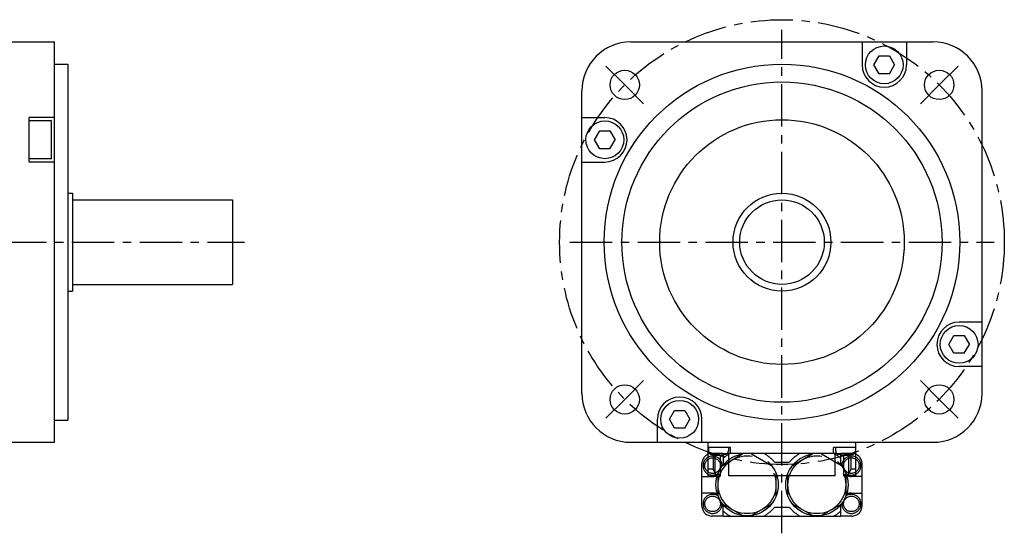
# Model space of a CAD drawing. Header units: millimetres. Extents: x 75 to 614, y 309 to 433.
# Tile 3 of 3: x 393 to 614, y 311 to 426. Entities that reach past the tile are written whole.
import ezdxf

# ---------------------------------------------------------------- set-up
doc = ezdxf.new("R2010")
doc.units = ezdxf.units.MM
doc.linetypes.add('CENTER', pattern=[50.8, 31.75, -6.35, 6.35, -6.35])
doc.linetypes.add('PHANTOM', pattern=[63.5, 31.75, -6.35, 6.35, -6.35, 6.35, -6.35])
doc.layers.add('CTR', color=2, linetype='CENTER')
doc.layers.add('PHANTOM', color=3, linetype='PHANTOM')

msp = doc.modelspace()

# ---------------------------------------------------------------- linework, layer by layer
for p, q in [((241.5, 421.12), (400.6, 421.12)), ((400.6, 331.12), (400.6, 421.12)), ((530.18, 421.12), (598.18, 421.12)), ((582.18, 421.12), (582.18, 415.96)), ((592.18, 421.12), (592.18, 415.96)), ((584.87, 415.96), (586.02, 417.96)), ((586.02, 417.96), (588.33, 417.96)), ((588.33, 417.96), (589.49, 415.96)), ((400.6, 416.12), (403.6, 416.12)), ((403.6, 416.12), (403.6, 336.12)), ((586.02, 413.96), (584.87, 415.96)), ((588.33, 413.96), (589.49, 415.96)), ((588.33, 413.96), (586.02, 413.96)), ((519.18, 342.12), (519.18, 410.12)), ((609.18, 342.12), (609.18, 410.12)), ((400.6, 404.12), (394.9, 404.12)), ((394.9, 394.12), (394.9, 404.12)), ((399.9, 403.37), (394.9, 403.37)), ((399.9, 394.87), (399.9, 403.37)), ((519.18, 404.12), (524.34, 404.12)), ((522.03, 399.12), (523.19, 401.12)), ((523.19, 401.12), (525.5, 401.12)), ((525.5, 401.12), (526.65, 399.12)), ((523.19, 397.12), (522.03, 399.12)), ((525.5, 397.12), (526.65, 399.12)), ((525.5, 397.12), (523.19, 397.12)), ((399.9, 394.87), (394.9, 394.87)), ((400.6, 394.12), (394.9, 394.12)), ((519.18, 394.12), (524.34, 394.12)), ((403.6, 387.12), (404.6, 387.12)), ((404.6, 387.12), (404.6, 365.12)), ((404.6, 385.62), (440.6, 385.62)), ((440.6, 385.62), (440.6, 366.62)), ((404.6, 366.62), (440.6, 366.62)), ((403.6, 365.12), (404.6, 365.12)), ((609.18, 358.12), (604.02, 358.12)), ((601.71, 353.12), (602.86, 355.12)), ((602.86, 355.12), (605.17, 355.12)), ((605.17, 355.12), (606.33, 353.12)), ((602.86, 351.12), (601.71, 353.12)), ((605.17, 351.12), (606.33, 353.12)), ((605.17, 351.12), (602.86, 351.12)), ((609.18, 348.12), (604.02, 348.12)), ((538.87, 336.28), (540.02, 338.28)), ((540.02, 338.28), (542.33, 338.28)), ((542.33, 338.28), (543.49, 336.28)), ((400.6, 336.12), (403.6, 336.12)), ((536.18, 331.12), (536.18, 336.28)), ((540.02, 334.28), (538.87, 336.28)), ((542.33, 334.28), (543.49, 336.28)), ((546.18, 331.12), (546.18, 336.28)), ((542.33, 334.28), (540.02, 334.28)), ((224.3, 331.12), (400.6, 331.12)), ((530.18, 331.12), (598.18, 331.12)), ((547.58, 323.47), (547.58, 331.12)), ((580.78, 323.47), (580.78, 331.12)), ((552.63, 329.92), (547.58, 329.92)), ((547.58, 328.62), (547.92, 328.62)), ((547.63, 329.92), (547.63, 329.23)), ((548.58, 328.36), (548.61, 328.36)), ((548.67, 328.35), (548.67, 325.08)), ((549.18, 323.87), (549.18, 328.27)), ((549.6, 328.36), (550.16, 328.36)), ((549.6, 328.27), (549.6, 328.36)), ((550.16, 328.36), (550.16, 328.27)), ((550.28, 328.24), (550.28, 323.47)), ((551.15, 328.36), (551.18, 328.36)), ((576.52, 328.62), (551.84, 328.62)), ((552.13, 329.92), (552.13, 329.23)), ((552.23, 323.57), (552.23, 328.62)), ((552.63, 328.62), (552.63, 329.92)), ((580.78, 329.92), (575.73, 329.92)), ((575.73, 328.62), (575.73, 329.92)), ((576.13, 323.57), (576.13, 328.62)), ((576.23, 329.92), (576.23, 329.23)), ((577.18, 328.36), (577.21, 328.36)), ((578.08, 323.47), (578.08, 328.24)), ((578.2, 328.36), (578.76, 328.36)), ((578.2, 328.27), (578.2, 328.36)), ((578.76, 328.36), (578.76, 328.27)), ((579.18, 323.87), (579.18, 328.27)), ((579.69, 328.35), (579.69, 325.08)), ((579.75, 328.36), (579.78, 328.36)), ((580.78, 328.62), (580.44, 328.62)), ((580.73, 329.92), (580.73, 329.23)), ((548.67, 325.08), (547.58, 325.08)), ((547.58, 323.47), (550.28, 323.47)), ((548.67, 325.08), (549.18, 324.13)), ((550.28, 323.87), (549.18, 323.87)), ((576.13, 323.57), (552.23, 323.57)), ((578.08, 323.87), (579.18, 323.87)), ((580.78, 323.47), (578.08, 323.47)), ((579.69, 325.08), (579.18, 324.13)), ((580.78, 325.08), (579.69, 325.08))]:
    msp.add_line(p, q)
for centre, radius in [((587.18, 415.96), 4.25), ((564.18, 376.12), 40), ((528.82, 411.47), 3.3), ((599.53, 411.47), 3.3), ((564.18, 376.12), 36), ((524.34, 399.12), 4.25), ((564.18, 376.12), 27.5), ((564.18, 376.12), 11), ((564.18, 376.12), 9.5), ((604.02, 353.12), 4.25), ((528.82, 340.76), 3.3), ((599.53, 340.76), 3.3), ((541.18, 336.28), 4.25)]:
    msp.add_circle(centre, radius)
for centre, radius, start, end in [((530.18, 410.12), 11, 90, 180), ((598.18, 410.12), 11, 0, 90), ((587.18, 415.96), 5, 180, 0), ((524.34, 399.12), 5, 270, 90), ((604.02, 353.12), 5, 90, 270), ((530.18, 342.12), 11, 180, 270), ((541.18, 336.28), 5, 0, 180), ((598.18, 342.12), 11, 270, 0), ((548.43, 329.23), 0.8, 180, 253.8086), ((549.88, 334.22), 6, 253.8086, 286.1914), ((549.88, 334.22), 5.99, 257.7714, 263.1989), ((549.88, 334.22), 5.99, 276.8011, 282.2286), ((551.33, 329.23), 0.8, 286.1914, 0), ((577.03, 329.23), 0.8, 180, 253.8086), ((578.48, 334.22), 6, 253.8086, 286.1914), ((578.48, 334.22), 5.99, 257.7714, 263.1989), ((578.48, 334.22), 5.99, 276.8011, 282.2286), ((579.93, 329.23), 0.8, 286.1914, 0)]:
    msp.add_arc(centre, radius, start, end)
for points, knots in [([(549.17, 328.27), (549.17, 328.27), (549.18, 328.27), (549.19, 328.27), (549.2, 328.27), (549.2, 328.27), (549.2, 328.27), (549.2, 328.26), (549.21, 328.26), (549.21, 328.26), (549.22, 328.26), (549.23, 328.26), (549.24, 328.26), (549.25, 328.26), (549.26, 328.26), (549.26, 328.26), (549.26, 328.26), (549.27, 328.26), (549.27, 328.26), (549.28, 328.26), (549.28, 328.26), (549.29, 328.26), (549.29, 328.26), (549.29, 328.26), (549.3, 328.26), (549.3, 328.26), (549.3, 328.26), (549.31, 328.26), (549.32, 328.26), (549.33, 328.26), (549.33, 328.26), (549.34, 328.26), (549.35, 328.26), (549.35, 328.26), (549.35, 328.25), (549.36, 328.25), (549.36, 328.25), (549.37, 328.25), (549.37, 328.25), (549.38, 328.25), (549.38, 328.25), (549.39, 328.25), (549.39, 328.25), (549.39, 328.25), (549.4, 328.25), (549.41, 328.25), (549.42, 328.25), (549.44, 328.25), (549.44, 328.25)], [0, 0, 0, 0, 0.0625, 0.09375, 0.125, 0.140625, 0.15625, 0.164062, 0.171875, 0.1875, 0.21875, 0.25, 0.28125, 0.3125, 0.328125, 0.335938, 0.34375, 0.359375, 0.375, 0.40625, 0.4375, 0.46875, 0.484375, 0.492188, 0.5, 0.507812, 0.515625, 0.53125, 0.5625, 0.59375, 0.625, 0.640625, 0.65625, 0.664062, 0.671875, 0.6875, 0.71875, 0.75, 0.78125, 0.8125, 0.828125, 0.835938, 0.84375, 0.859375, 0.875, 0.90625, 0.9375, 1, 1, 1, 1]), ([(549.44, 328.25), (549.44, 328.25), (549.45, 328.25), (549.46, 328.25), (549.46, 328.25), (549.46, 328.25), (549.47, 328.25), (549.47, 328.25), (549.48, 328.25), (549.48, 328.25), (549.49, 328.25), (549.49, 328.25), (549.5, 328.26), (549.5, 328.26), (549.5, 328.26), (549.51, 328.26), (549.51, 328.26), (549.51, 328.26), (549.51, 328.26), (549.52, 328.26), (549.52, 328.26), (549.53, 328.26), (549.53, 328.26), (549.54, 328.26), (549.54, 328.26), (549.55, 328.26), (549.55, 328.26), (549.55, 328.26), (549.56, 328.26), (549.56, 328.26), (549.56, 328.26), (549.57, 328.26), (549.57, 328.26), (549.57, 328.26), (549.58, 328.26), (549.59, 328.27), (549.6, 328.27), (549.6, 328.27)], [0, 0, 0, 0, 0.0625, 0.125, 0.15625, 0.171875, 0.1875, 0.21875, 0.25, 0.28125, 0.3125, 0.328125, 0.34375, 0.375, 0.40625, 0.4375, 0.46875, 0.484375, 0.5, 0.515625, 0.53125, 0.5625, 0.59375, 0.625, 0.65625, 0.671875, 0.6875, 0.71875, 0.75, 0.78125, 0.8125, 0.828125, 0.84375, 0.859375, 0.875, 0.9375, 1, 1, 1, 1]), ([(550.16, 328.27), (550.16, 328.27), (550.17, 328.27), (550.17, 328.27), (550.18, 328.27), (550.18, 328.26), (550.18, 328.26), (550.19, 328.26), (550.2, 328.26), (550.2, 328.26), (550.21, 328.26), (550.21, 328.26), (550.21, 328.26), (550.22, 328.26), (550.22, 328.26), (550.22, 328.26), (550.23, 328.26), (550.23, 328.26), (550.23, 328.26), (550.23, 328.26), (550.24, 328.26), (550.24, 328.26), (550.25, 328.26), (550.26, 328.26), (550.26, 328.26), (550.26, 328.25), (550.27, 328.25), (550.27, 328.25), (550.27, 328.25), (550.28, 328.25), (550.28, 328.25), (550.28, 328.25), (550.29, 328.25), (550.29, 328.25), (550.29, 328.25), (550.3, 328.25), (550.31, 328.25), (550.32, 328.25)], [0, 0, 0, 0, 0.0625, 0.125, 0.15625, 0.171875, 0.1875, 0.21875, 0.25, 0.28125, 0.3125, 0.328125, 0.34375, 0.375, 0.40625, 0.4375, 0.46875, 0.484375, 0.5, 0.515625, 0.53125, 0.5625, 0.59375, 0.625, 0.65625, 0.671875, 0.6875, 0.71875, 0.75, 0.78125, 0.8125, 0.828125, 0.84375, 0.859375, 0.875, 0.9375, 1, 1, 1, 1]), ([(550.32, 328.25), (550.32, 328.25), (550.33, 328.25), (550.34, 328.25), (550.34, 328.25), (550.35, 328.25), (550.35, 328.25), (550.35, 328.25), (550.35, 328.25), (550.36, 328.25), (550.37, 328.25), (550.38, 328.25), (550.39, 328.25), (550.4, 328.25), (550.4, 328.25), (550.41, 328.25), (550.41, 328.26), (550.41, 328.26), (550.42, 328.26), (550.42, 328.26), (550.43, 328.26), (550.43, 328.26), (550.44, 328.26), (550.44, 328.26), (550.44, 328.26), (550.45, 328.26), (550.45, 328.26), (550.45, 328.26), (550.46, 328.26), (550.47, 328.26), (550.48, 328.26), (550.49, 328.26), (550.49, 328.26), (550.5, 328.26), (550.5, 328.26), (550.5, 328.26), (550.51, 328.26), (550.51, 328.26), (550.52, 328.26), (550.53, 328.26), (550.53, 328.26), (550.53, 328.26), (550.54, 328.26), (550.54, 328.26), (550.55, 328.26), (550.56, 328.27), (550.57, 328.27), (550.58, 328.27), (550.59, 328.27)], [0, 0, 0, 0, 0.0625, 0.09375, 0.125, 0.140625, 0.15625, 0.164062, 0.171875, 0.1875, 0.21875, 0.25, 0.28125, 0.3125, 0.328125, 0.335938, 0.34375, 0.359375, 0.375, 0.40625, 0.4375, 0.46875, 0.484375, 0.492188, 0.5, 0.507812, 0.515625, 0.53125, 0.5625, 0.59375, 0.625, 0.640625, 0.65625, 0.664062, 0.671875, 0.6875, 0.71875, 0.75, 0.78125, 0.8125, 0.828125, 0.835938, 0.84375, 0.859375, 0.875, 0.90625, 0.9375, 1, 1, 1, 1]), ([(577.77, 328.27), (577.77, 328.27), (577.78, 328.27), (577.79, 328.27), (577.8, 328.27), (577.8, 328.27), (577.8, 328.27), (577.8, 328.26), (577.81, 328.26), (577.81, 328.26), (577.82, 328.26), (577.83, 328.26), (577.84, 328.26), (577.85, 328.26), (577.86, 328.26), (577.86, 328.26), (577.86, 328.26), (577.87, 328.26), (577.87, 328.26), (577.88, 328.26), (577.88, 328.26), (577.89, 328.26), (577.89, 328.26), (577.89, 328.26), (577.9, 328.26), (577.9, 328.26), (577.9, 328.26), (577.91, 328.26), (577.92, 328.26), (577.93, 328.26), (577.93, 328.26), (577.94, 328.26), (577.95, 328.26), (577.95, 328.26), (577.95, 328.25), (577.96, 328.25), (577.96, 328.25), (577.97, 328.25), (577.97, 328.25), (577.98, 328.25), (577.98, 328.25), (577.99, 328.25), (577.99, 328.25), (577.99, 328.25), (578, 328.25), (578.01, 328.25), (578.02, 328.25), (578.04, 328.25), (578.04, 328.25)], [0, 0, 0, 0, 0.0625, 0.09375, 0.125, 0.140625, 0.15625, 0.164062, 0.171875, 0.1875, 0.21875, 0.25, 0.28125, 0.3125, 0.328125, 0.335938, 0.34375, 0.359375, 0.375, 0.40625, 0.4375, 0.46875, 0.484375, 0.492188, 0.5, 0.507812, 0.515625, 0.53125, 0.5625, 0.59375, 0.625, 0.640625, 0.65625, 0.664062, 0.671875, 0.6875, 0.71875, 0.75, 0.78125, 0.8125, 0.828125, 0.835938, 0.84375, 0.859375, 0.875, 0.90625, 0.9375, 1, 1, 1, 1]), ([(578.04, 328.25), (578.04, 328.25), (578.05, 328.25), (578.06, 328.25), (578.06, 328.25), (578.06, 328.25), (578.07, 328.25), (578.07, 328.25), (578.08, 328.25), (578.08, 328.25), (578.09, 328.25), (578.09, 328.25), (578.1, 328.26), (578.1, 328.26), (578.1, 328.26), (578.11, 328.26), (578.11, 328.26), (578.11, 328.26), (578.11, 328.26), (578.12, 328.26), (578.12, 328.26), (578.13, 328.26), (578.13, 328.26), (578.14, 328.26), (578.14, 328.26), (578.15, 328.26), (578.15, 328.26), (578.15, 328.26), (578.16, 328.26), (578.16, 328.26), (578.16, 328.26), (578.17, 328.26), (578.17, 328.26), (578.17, 328.26), (578.18, 328.26), (578.19, 328.27), (578.2, 328.27), (578.2, 328.27)], [0, 0, 0, 0, 0.0625, 0.125, 0.15625, 0.171875, 0.1875, 0.21875, 0.25, 0.28125, 0.3125, 0.328125, 0.34375, 0.375, 0.40625, 0.4375, 0.46875, 0.484375, 0.5, 0.515625, 0.53125, 0.5625, 0.59375, 0.625, 0.65625, 0.671875, 0.6875, 0.71875, 0.75, 0.78125, 0.8125, 0.828125, 0.84375, 0.859375, 0.875, 0.9375, 1, 1, 1, 1]), ([(578.76, 328.27), (578.76, 328.27), (578.77, 328.27), (578.77, 328.27), (578.78, 328.27), (578.78, 328.26), (578.78, 328.26), (578.79, 328.26), (578.8, 328.26), (578.8, 328.26), (578.81, 328.26), (578.81, 328.26), (578.81, 328.26), (578.82, 328.26), (578.82, 328.26), (578.82, 328.26), (578.83, 328.26), (578.83, 328.26), (578.83, 328.26), (578.83, 328.26), (578.84, 328.26), (578.84, 328.26), (578.85, 328.26), (578.86, 328.26), (578.86, 328.26), (578.86, 328.25), (578.87, 328.25), (578.87, 328.25), (578.87, 328.25), (578.88, 328.25), (578.88, 328.25), (578.88, 328.25), (578.89, 328.25), (578.89, 328.25), (578.89, 328.25), (578.9, 328.25), (578.91, 328.25), (578.92, 328.25)], [0, 0, 0, 0, 0.0625, 0.125, 0.15625, 0.171875, 0.1875, 0.21875, 0.25, 0.28125, 0.3125, 0.328125, 0.34375, 0.375, 0.40625, 0.4375, 0.46875, 0.484375, 0.5, 0.515625, 0.53125, 0.5625, 0.59375, 0.625, 0.65625, 0.671875, 0.6875, 0.71875, 0.75, 0.78125, 0.8125, 0.828125, 0.84375, 0.859375, 0.875, 0.9375, 1, 1, 1, 1]), ([(578.92, 328.25), (578.92, 328.25), (578.93, 328.25), (578.94, 328.25), (578.94, 328.25), (578.95, 328.25), (578.95, 328.25), (578.95, 328.25), (578.95, 328.25), (578.96, 328.25), (578.97, 328.25), (578.98, 328.25), (578.99, 328.25), (579, 328.25), (579, 328.25), (579.01, 328.25), (579.01, 328.26), (579.01, 328.26), (579.02, 328.26), (579.02, 328.26), (579.03, 328.26), (579.03, 328.26), (579.04, 328.26), (579.04, 328.26), (579.04, 328.26), (579.05, 328.26), (579.05, 328.26), (579.05, 328.26), (579.06, 328.26), (579.07, 328.26), (579.08, 328.26), (579.09, 328.26), (579.09, 328.26), (579.1, 328.26), (579.1, 328.26), (579.1, 328.26), (579.11, 328.26), (579.11, 328.26), (579.12, 328.26), (579.13, 328.26), (579.13, 328.26), (579.13, 328.26), (579.14, 328.26), (579.14, 328.26), (579.15, 328.26), (579.16, 328.27), (579.17, 328.27), (579.18, 328.27), (579.19, 328.27)], [0, 0, 0, 0, 0.0625, 0.09375, 0.125, 0.140625, 0.15625, 0.164062, 0.171875, 0.1875, 0.21875, 0.25, 0.28125, 0.3125, 0.328125, 0.335938, 0.34375, 0.359375, 0.375, 0.40625, 0.4375, 0.46875, 0.484375, 0.492188, 0.5, 0.507812, 0.515625, 0.53125, 0.5625, 0.59375, 0.625, 0.640625, 0.65625, 0.664062, 0.671875, 0.6875, 0.71875, 0.75, 0.78125, 0.8125, 0.828125, 0.835938, 0.84375, 0.859375, 0.875, 0.90625, 0.9375, 1, 1, 1, 1])]:
    msp.add_open_spline(points, degree=3, knots=knots)
at = {"layer": 'CTR', "ltscale": 0.3}
for p, q in [((564.18, 310.66), (564.18, 423.81)), ((528.82, 411.47), (524.59, 415.71)), ((599.53, 411.47), (603.77, 415.71)), ((528.82, 411.47), (533.06, 407.24)), ((599.53, 411.47), (595.3, 407.24)), ((221.61, 376.12), (443.29, 376.12)), ((516.49, 376.12), (611.87, 376.12)), ((528.82, 340.76), (533.06, 345)), ((599.53, 340.76), (595.3, 345)), ((528.82, 340.76), (524.59, 336.53)), ((599.53, 340.76), (603.77, 336.53))]:
    msp.add_line(p, q, dxfattribs=at)
msp.add_circle((564.18, 376.12), 50, dxfattribs=at)
at = {"layer": 'PHANTOM'}
for p, q in [((550.98, 328.62), (548.48, 328.62)), ((550.83, 325.9), (555.33, 328.5)), ((550.98, 328.62), (551.84, 328.62)), ((550.98, 328.62), (550.98, 326.08)), ((557.33, 328.5), (561.83, 325.9)), ((566.53, 325.9), (571.03, 328.5)), ((573.03, 328.5), (577.53, 325.9)), ((576.52, 328.62), (577.38, 328.62)), ((579.88, 328.62), (577.38, 328.62)), ((577.38, 326.08), (577.38, 328.62)), ((546.18, 316.82), (546.18, 326.32)), ((562.51, 326.64), (565.84, 326.64)), ((582.18, 316.82), (582.18, 326.32)), ((546.18, 323.44), (548.58, 323.44)), ((549.83, 318.97), (549.83, 324.17)), ((562.83, 324.17), (562.83, 318.97)), ((565.53, 318.97), (565.53, 324.17)), ((578.53, 324.17), (578.53, 318.97)), ((582.18, 323.44), (579.78, 323.44)), ((548.58, 319.69), (546.18, 319.69)), ((579.78, 319.69), (582.18, 319.69)), ((555.33, 314.64), (550.83, 317.24)), ((550.98, 314.52), (550.98, 317.06)), ((561.83, 317.24), (557.33, 314.64)), ((571.03, 314.64), (566.53, 317.24)), ((577.53, 317.24), (573.03, 314.64)), ((577.38, 314.52), (577.38, 317.06)), ((550.98, 314.52), (548.48, 314.52)), ((550.98, 314.52), (577.38, 314.52)), ((565.84, 316.49), (562.51, 316.49)), ((579.88, 314.52), (577.38, 314.52))]:
    msp.add_line(p, q, dxfattribs=at)
for centre, radius in [((556.33, 321.57), 7), ((556.33, 321.57), 6.5), ((572.03, 321.57), 7), ((572.03, 321.57), 6.5), ((548.58, 325.87), 1.75), ((579.78, 325.87), 1.75), ((548.58, 317.27), 1.75), ((579.78, 317.27), 1.75)]:
    msp.add_circle(centre, radius, dxfattribs=at)
for centre, radius, start, end in [((548.48, 326.32), 2.3, 90, 180), ((548.58, 325.87), 2.15, 356.9354, 304.8988), ((556.33, 321.57), 8, 118.2065, 131.9707), ((556.33, 321.57), 8, 39.3736, 61.7935), ((572.03, 321.57), 8, 118.2065, 140.6264), ((572.03, 321.57), 8, 48.0293, 61.7935), ((579.78, 325.87), 2.15, 235.1012, 183.0646), ((579.88, 326.32), 2.3, 0, 90), ((548.58, 325.84), 2.4, 270, 296.823), ((579.78, 325.84), 2.4, 243.177, 270), ((548.58, 317.27), 2.15, 55.1012, 3.0646), ((548.58, 317.29), 2.4, 63.177, 90), ((579.78, 317.27), 2.15, 176.9354, 124.8988), ((579.78, 317.29), 2.4, 90, 116.823), ((548.48, 316.82), 2.3, 180, 270), ((579.88, 316.82), 2.3, 270, 0), ((556.33, 321.57), 8, 228.0293, 241.7935), ((556.33, 321.57), 8, 298.2065, 320.6264), ((572.03, 321.57), 8, 219.3736, 241.7935), ((572.03, 321.57), 8, 298.2065, 311.9707)]:
    msp.add_arc(centre, radius, start, end, dxfattribs=at)

doc.saveas('drawing.dxf')
